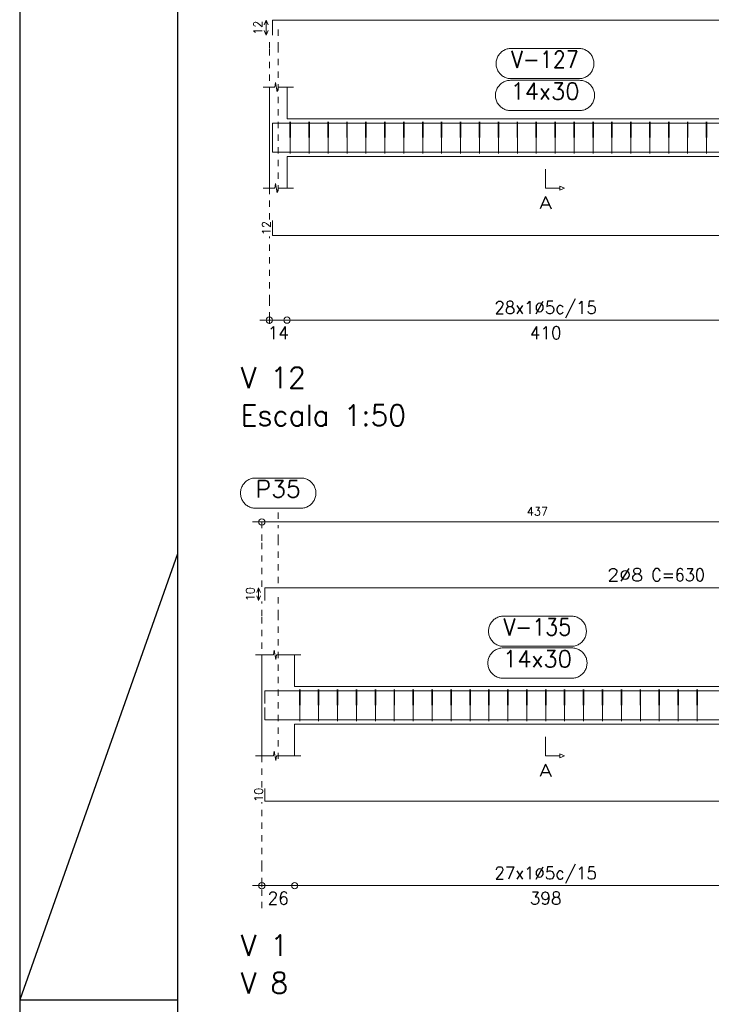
# Model space of a CAD drawing. Header units: millimetres. Extents: x -80 to 444, y 0 to 170.
# Tile 41 of 133: x 90 to 101, y 30 to 45. Entities that reach past the tile are written whole.
import ezdxf
from ezdxf.enums import TextEntityAlignment as Align

# ---------------------------------------------------------------- set-up
doc = ezdxf.new("R2010")
doc.units = ezdxf.units.MM
doc.linetypes.add('CYPE_PUNTO', pattern=[0.075, 0, -0.075])
for name, color, linetype, lineweight in [('ARM_COMPRIMENTOS', 3, 'Continuous', 0), ('ARM_DENTRO_VIGA', 4, 'Continuous', 15), ('ARM_ESTRIBOS', 3, 'Continuous', 0), ('ARM_TEXTOS', 3, 'Continuous', 0), ('COT_COTAS', 3, 'Continuous', 0), ('COT_EST', 3, 'Continuous', 0), ('COT_LIN_APOIOS', 2, 'CYPE_PUNTO', 0), ('COT_LIN_AUX_COTA', 2, 'CYPE_PUNTO', 0), ('MARCAS_PLANTA', 3, 'Continuous', 0), ('REF_NOME', 3, 'Continuous', 0), ('REF_REFERENCIA', 3, 'Continuous', 0), ('SEC_CONTORNOS', 2, 'Continuous', 9), ('TEXTO_REF_NOME', 3, 'Continuous', 0), ('TEXTO_REF_REFERENCIA', 3, 'Continuous', 0), ('TXT_COMP', 3, 'Continuous', 0), ('TXT_EST', 3, 'Continuous', 0)]:
    doc.layers.add(name, color=color, linetype=linetype, lineweight=lineweight)
doc.styles.add('CYPETXT', font='romans', dxfattribs={"height": 0.2})

msp = doc.modelspace()

# ---------------------------------------------------------------- linework, layer by layer
at = {"color": 1}
for p, q in [((92.5, 36.7714), (90, 29.7)), ((90, 29.7), (92.5, 29.7))]:
    msp.add_line(p, q, dxfattribs=at)
at = {"color": 2}
msp.add_lwpolyline([(90, 59.4), (90, 0), (174.1, 0), (174.1, 59.4)], close=True, dxfattribs=at)
at = {"color": 6}
msp.add_lwpolyline([(92.5, 58.4), (92.5, 1), (173.1, 1), (173.1, 58.4)], close=True, dxfattribs=at)
at = {"layer": 'ARM_COMPRIMENTOS'}
for p, q in [((93.908, 45.2341), (93.878, 45.1591)), ((93.908, 45.2341), (93.938, 45.1591)), ((93.908, 44.9941), (93.908, 45.2341)), ((93.908, 44.9941), (93.878, 45.0691)), ((93.908, 44.9941), (93.938, 45.0691)), ((93.788, 36.2341), (93.758, 36.1591)), ((93.788, 36.2341), (93.818, 36.1591)), ((93.788, 36.0341), (93.788, 36.2341)), ((93.788, 36.0341), (93.758, 36.1091)), ((93.788, 36.0341), (93.818, 36.1091))]:
    msp.add_line(p, q, dxfattribs=at)
at = {"layer": 'ARM_DENTRO_VIGA'}
for points in [[(94.008, 44.9941), (94.008, 45.2341), (114.968, 45.2341)], [(94.008, 43.3606), (94.008, 43.6006), (114.968, 43.6006)], [(94.008, 43.3806), (94.008, 43.1406), (111.668, 43.1406)], [(94.008, 42.0581), (94.008, 41.8181), (111.668, 41.8181)], [(93.888, 36.0341), (93.888, 36.2341), (106.288, 36.2341)], [(93.888, 34.4026), (93.888, 34.6026), (106.288, 34.6026)], [(93.888, 34.3386), (93.888, 34.1386), (111.388, 34.1386)], [(93.888, 33.0531), (93.888, 32.8531), (111.388, 32.8531)]]:
    msp.add_lwpolyline(points, dxfattribs=at)
at = {"layer": 'ARM_ESTRIBOS'}
for points in [[(94.294, 43.5716), (94.294, 43.6206), (94.289, 43.1206), (94.284, 43.6206), (94.284, 43.5906), (94.284, 43.5416)], [(94.594, 43.5716), (94.594, 43.6206), (94.589, 43.1206), (94.584, 43.6206), (94.584, 43.5906), (94.584, 43.5416)], [(94.894, 43.5716), (94.894, 43.6206), (94.889, 43.1206), (94.884, 43.6206), (94.884, 43.5906), (94.884, 43.5416)], [(95.194, 43.5716), (95.194, 43.6206), (95.189, 43.1206), (95.184, 43.6206), (95.184, 43.5906), (95.184, 43.5416)], [(95.494, 43.5716), (95.494, 43.6206), (95.489, 43.1206), (95.484, 43.6206), (95.484, 43.5906), (95.484, 43.5416)], [(95.794, 43.5716), (95.794, 43.6206), (95.789, 43.1206), (95.784, 43.6206), (95.784, 43.5906), (95.784, 43.5416)], [(96.094, 43.5716), (96.094, 43.6206), (96.089, 43.1206), (96.084, 43.6206), (96.084, 43.5906), (96.084, 43.5416)], [(96.394, 43.5716), (96.394, 43.6206), (96.389, 43.1206), (96.384, 43.6206), (96.384, 43.5906), (96.384, 43.5416)], [(96.694, 43.5716), (96.694, 43.6206), (96.689, 43.1206), (96.684, 43.6206), (96.684, 43.5906), (96.684, 43.5416)], [(96.994, 43.5716), (96.994, 43.6206), (96.989, 43.1206), (96.984, 43.6206), (96.984, 43.5906), (96.984, 43.5416)], [(97.294, 43.5716), (97.294, 43.6206), (97.289, 43.1206), (97.284, 43.6206), (97.284, 43.5906), (97.284, 43.5416)], [(97.594, 43.5716), (97.594, 43.6206), (97.589, 43.1206), (97.584, 43.6206), (97.584, 43.5906), (97.584, 43.5416)], [(97.894, 43.5716), (97.894, 43.6206), (97.889, 43.1206), (97.884, 43.6206), (97.884, 43.5906), (97.884, 43.5416)], [(98.194, 43.5716), (98.194, 43.6206), (98.189, 43.1206), (98.184, 43.6206), (98.184, 43.5906), (98.184, 43.5416)], [(98.494, 43.5716), (98.494, 43.6206), (98.489, 43.1206), (98.484, 43.6206), (98.484, 43.5906), (98.484, 43.5416)], [(98.794, 43.5716), (98.794, 43.6206), (98.789, 43.1206), (98.784, 43.6206), (98.784, 43.5906), (98.784, 43.5416)], [(99.094, 43.5716), (99.094, 43.6206), (99.089, 43.1206), (99.084, 43.6206), (99.084, 43.5906), (99.084, 43.5416)], [(99.394, 43.5716), (99.394, 43.6206), (99.389, 43.1206), (99.384, 43.6206), (99.384, 43.5906), (99.384, 43.5416)], [(99.694, 43.5716), (99.694, 43.6206), (99.689, 43.1206), (99.684, 43.6206), (99.684, 43.5906), (99.684, 43.5416)], [(99.994, 43.5716), (99.994, 43.6206), (99.989, 43.1206), (99.984, 43.6206), (99.984, 43.5906), (99.984, 43.5416)], [(100.294, 43.5716), (100.294, 43.6206), (100.289, 43.1206), (100.284, 43.6206), (100.284, 43.5906), (100.284, 43.5416)], [(100.594, 43.5716), (100.594, 43.6206), (100.589, 43.1206), (100.584, 43.6206), (100.584, 43.5906), (100.584, 43.5416)], [(100.894, 43.5716), (100.894, 43.6206), (100.889, 43.1206), (100.884, 43.6206), (100.884, 43.5906), (100.884, 43.5416)], [(94.444, 34.5716), (94.444, 34.6206), (94.439, 34.1206), (94.434, 34.6206), (94.434, 34.5906), (94.434, 34.5416)], [(94.744, 34.5716), (94.744, 34.6206), (94.739, 34.1206), (94.734, 34.6206), (94.734, 34.5906), (94.734, 34.5416)], [(95.044, 34.5716), (95.044, 34.6206), (95.039, 34.1206), (95.034, 34.6206), (95.034, 34.5906), (95.034, 34.5416)], [(95.344, 34.5716), (95.344, 34.6206), (95.339, 34.1206), (95.334, 34.6206), (95.334, 34.5906), (95.334, 34.5416)], [(95.644, 34.5716), (95.644, 34.6206), (95.639, 34.1206), (95.634, 34.6206), (95.634, 34.5906), (95.634, 34.5416)], [(95.944, 34.5716), (95.944, 34.6206), (95.939, 34.1206), (95.934, 34.6206), (95.934, 34.5906), (95.934, 34.5416)], [(96.244, 34.5716), (96.244, 34.6206), (96.239, 34.1206), (96.234, 34.6206), (96.234, 34.5906), (96.234, 34.5416)], [(96.544, 34.5716), (96.544, 34.6206), (96.539, 34.1206), (96.534, 34.6206), (96.534, 34.5906), (96.534, 34.5416)], [(96.844, 34.5716), (96.844, 34.6206), (96.839, 34.1206), (96.834, 34.6206), (96.834, 34.5906), (96.834, 34.5416)], [(97.144, 34.5716), (97.144, 34.6206), (97.139, 34.1206), (97.134, 34.6206), (97.134, 34.5906), (97.134, 34.5416)], [(97.444, 34.5716), (97.444, 34.6206), (97.439, 34.1206), (97.434, 34.6206), (97.434, 34.5906), (97.434, 34.5416)], [(97.744, 34.5716), (97.744, 34.6206), (97.739, 34.1206), (97.734, 34.6206), (97.734, 34.5906), (97.734, 34.5416)], [(98.044, 34.5716), (98.044, 34.6206), (98.039, 34.1206), (98.034, 34.6206), (98.034, 34.5906), (98.034, 34.5416)], [(98.344, 34.5716), (98.344, 34.6206), (98.339, 34.1206), (98.334, 34.6206), (98.334, 34.5906), (98.334, 34.5416)], [(98.644, 34.5716), (98.644, 34.6206), (98.639, 34.1206), (98.634, 34.6206), (98.634, 34.5906), (98.634, 34.5416)], [(98.944, 34.5716), (98.944, 34.6206), (98.939, 34.1206), (98.934, 34.6206), (98.934, 34.5906), (98.934, 34.5416)], [(99.244, 34.5716), (99.244, 34.6206), (99.239, 34.1206), (99.234, 34.6206), (99.234, 34.5906), (99.234, 34.5416)], [(99.544, 34.5716), (99.544, 34.6206), (99.539, 34.1206), (99.534, 34.6206), (99.534, 34.5906), (99.534, 34.5416)], [(99.844, 34.5716), (99.844, 34.6206), (99.839, 34.1206), (99.834, 34.6206), (99.834, 34.5906), (99.834, 34.5416)], [(100.144, 34.5716), (100.144, 34.6206), (100.139, 34.1206), (100.134, 34.6206), (100.134, 34.5906), (100.134, 34.5416)], [(100.444, 34.5716), (100.444, 34.6206), (100.439, 34.1206), (100.434, 34.6206), (100.434, 34.5906), (100.434, 34.5416)], [(100.744, 34.5716), (100.744, 34.6206), (100.739, 34.1206), (100.734, 34.6206), (100.734, 34.5906), (100.734, 34.5416)]]:
    msp.add_lwpolyline(points, dxfattribs=at)
at = {"layer": 'COT_COTAS'}
msp.add_lwpolyline([(93.688, 37.2791), (102.578, 37.2791), (111.178, 37.2791), (119.778, 37.2791), (128.378, 37.2791), (136.978, 37.2791), (145.578, 37.2791), (154.178, 37.2791), (163.068, 37.2791)], dxfattribs=at)
msp.add_circle((93.838, 37.2791), 0.05, dxfattribs=at)
at = {"layer": 'COT_EST'}
for points in [[(93.808, 40.4781), (94.238, 40.4781), (102.438, 40.4781), (102.698, 40.4781), (102.958, 40.4781), (111.158, 40.4781), (111.298, 40.4781), (111.438, 40.4781), (119.638, 40.4781), (119.898, 40.4781), (120.158, 40.4781), (128.358, 40.4781), (128.498, 40.4781), (128.638, 40.4781), (136.838, 40.4781)], [(93.688, 31.5131), (94.358, 31.5131), (102.318, 31.5131), (102.578, 31.5131), (102.838, 31.5131), (110.918, 31.5131), (111.178, 31.5131), (111.438, 31.5131), (119.518, 31.5131), (119.778, 31.5131), (120.038, 31.5131), (128.118, 31.5131), (128.378, 31.5131), (128.638, 31.5131), (136.718, 31.5131)]]:
    msp.add_lwpolyline(points, dxfattribs=at)
for centre in [(93.958, 40.4781), (94.238, 40.4781), (93.838, 31.5131), (94.358, 31.5131)]:
    msp.add_circle(centre, 0.05, dxfattribs=at)
at = {"layer": 'COT_LIN_APOIOS'}
for points in [[(93.958, 42.0731), (93.958, 44.7866), (93.958, 44.9791)], [(93.958, 40.4181), (93.958, 40.4531), (93.958, 40.5031), (93.958, 40.7781), (93.958, 41.8031)], [(93.838, 36.2491), (93.838, 36.9791), (93.838, 37.2541), (93.838, 37.2791)], [(93.838, 33.0681), (93.838, 35.7866), (93.838, 36.0191)], [(93.838, 31.1531), (93.838, 31.4881), (93.838, 31.5381), (93.838, 31.8131), (93.838, 32.8381)]]:
    msp.add_lwpolyline(points, dxfattribs=at)
at = {"layer": 'COT_LIN_AUX_COTA'}
msp.add_line((94.098, 37.3291), (94.098, 37.4953), dxfattribs=at)
for points in [[(94.098, 42.5206), (94.098, 44.7866), (94.098, 45.1591)], [(94.098, 36.3091), (94.098, 36.9791), (94.098, 37.2291)], [(94.098, 33.5206), (94.098, 35.7866), (94.098, 36.1591)]]:
    msp.add_lwpolyline(points, dxfattribs=at)
at = {"layer": 'MARCAS_PLANTA'}
for points in [[(98.338, 42.8706), (98.338, 42.5706), (98.563, 42.5706), (98.563, 42.6006), (98.638, 42.5706), (98.563, 42.5406), (98.563, 42.5706)], [(98.338, 33.8706), (98.338, 33.5706), (98.563, 33.5706), (98.563, 33.6006), (98.638, 33.5706), (98.563, 33.5406), (98.563, 33.5706)]]:
    msp.add_lwpolyline(points, dxfattribs=at)
at = {"layer": 'REF_NOME'}
for points in [[(98.864, 44.7866), (98.88, 44.7861), (98.896, 44.7845), (98.9118, 44.7818), (98.9274, 44.7781), (98.9427, 44.7733), (98.9577, 44.7676), (98.9722, 44.7608), (98.9863, 44.7531), (98.9998, 44.7445), (99.0127, 44.7349), (99.025, 44.7246), (99.0365, 44.7134), (99.0473, 44.7015), (99.0572, 44.689), (99.0663, 44.6757), (99.0745, 44.6619), (99.0817, 44.6476), (99.088, 44.6329), (99.0932, 44.6177), (99.0975, 44.6022), (99.1007, 44.5865), (99.1028, 44.5706), (99.1039, 44.5546), (99.1039, 44.5386), (99.1028, 44.5226), (99.1007, 44.5067), (99.0975, 44.491), (99.0932, 44.4755), (99.088, 44.4603), (99.0817, 44.4456), (99.0745, 44.4313), (99.0663, 44.4175), (99.0572, 44.4042), (99.0473, 44.3916), (99.0365, 44.3798), (99.025, 44.3686), (99.0127, 44.3582), (98.9998, 44.3487), (98.9863, 44.3401), (98.9722, 44.3324), (98.9577, 44.3256), (98.9427, 44.3199), (98.9274, 44.3151), (98.9118, 44.3114), (98.896, 44.3087), (98.88, 44.3071), (98.864, 44.3066), (97.792, 44.3066), (97.776, 44.3071), (97.76, 44.3087), (97.7442, 44.3114), (97.7286, 44.3151), (97.7133, 44.3199), (97.6983, 44.3256), (97.6838, 44.3324), (97.6697, 44.3401), (97.6562, 44.3487), (97.6433, 44.3582), (97.631, 44.3686), (97.6195, 44.3798), (97.6087, 44.3916), (97.5988, 44.4042), (97.5897, 44.4175), (97.5815, 44.4313), (97.5743, 44.4456), (97.568, 44.4603), (97.5628, 44.4755), (97.5585, 44.491), (97.5553, 44.5067), (97.5532, 44.5226), (97.5521, 44.5386), (97.5521, 44.5546), (97.5532, 44.5706), (97.5553, 44.5865), (97.5585, 44.6022), (97.5628, 44.6177), (97.568, 44.6329), (97.5743, 44.6476), (97.5815, 44.6619), (97.5897, 44.6757), (97.5988, 44.689), (97.6087, 44.7015), (97.6195, 44.7134), (97.631, 44.7246), (97.6433, 44.7349), (97.6562, 44.7445), (97.6697, 44.7531), (97.6838, 44.7608), (97.6983, 44.7676), (97.7133, 44.7733), (97.7286, 44.7781), (97.7442, 44.7818), (97.76, 44.7845), (97.776, 44.7861), (97.792, 44.7866), (98.864, 44.7866)], [(98.874, 44.2806), (98.89, 44.2801), (98.906, 44.2785), (98.9218, 44.2758), (98.9374, 44.2721), (98.9527, 44.2673), (98.9677, 44.2616), (98.9822, 44.2548), (98.9963, 44.2471), (99.0098, 44.2385), (99.0227, 44.2289), (99.035, 44.2186), (99.0465, 44.2074), (99.0573, 44.1955), (99.0672, 44.183), (99.0763, 44.1697), (99.0845, 44.1559), (99.0917, 44.1416), (99.098, 44.1269), (99.1032, 44.1117), (99.1075, 44.0962), (99.1107, 44.0805), (99.1128, 44.0646), (99.1139, 44.0486), (99.1139, 44.0326), (99.1128, 44.0166), (99.1107, 44.0007), (99.1075, 43.985), (99.1032, 43.9695), (99.098, 43.9543), (99.0917, 43.9396), (99.0845, 43.9253), (99.0763, 43.9115), (99.0672, 43.8982), (99.0573, 43.8856), (99.0465, 43.8738), (99.035, 43.8626), (99.0227, 43.8522), (99.0098, 43.8427), (98.9963, 43.8341), (98.9822, 43.8264), (98.9677, 43.8196), (98.9527, 43.8139), (98.9374, 43.8091), (98.9218, 43.8054), (98.906, 43.8027), (98.89, 43.8011), (98.874, 43.8006), (97.782, 43.8006), (97.766, 43.8011), (97.75, 43.8027), (97.7342, 43.8054), (97.7186, 43.8091), (97.7033, 43.8139), (97.6883, 43.8196), (97.6738, 43.8264), (97.6597, 43.8341), (97.6462, 43.8427), (97.6333, 43.8522), (97.621, 43.8626), (97.6095, 43.8738), (97.5987, 43.8856), (97.5888, 43.8982), (97.5797, 43.9115), (97.5715, 43.9253), (97.5643, 43.9396), (97.558, 43.9543), (97.5528, 43.9695), (97.5485, 43.985), (97.5453, 44.0007), (97.5432, 44.0166), (97.5421, 44.0326), (97.5421, 44.0486), (97.5432, 44.0646), (97.5453, 44.0805), (97.5485, 44.0962), (97.5528, 44.1117), (97.558, 44.1269), (97.5643, 44.1416), (97.5715, 44.1559), (97.5797, 44.1697), (97.5888, 44.183), (97.5987, 44.1955), (97.6095, 44.2074), (97.621, 44.2186), (97.6333, 44.2289), (97.6462, 44.2385), (97.6597, 44.2471), (97.6738, 44.2548), (97.6883, 44.2616), (97.7033, 44.2673), (97.7186, 44.2721), (97.7342, 44.2758), (97.75, 44.2785), (97.766, 44.2801), (97.782, 44.2806), (98.874, 44.2806)], [(98.744, 35.7866), (98.76, 35.7861), (98.776, 35.7845), (98.7918, 35.7818), (98.8074, 35.7781), (98.8227, 35.7733), (98.8377, 35.7676), (98.8522, 35.7608), (98.8663, 35.7531), (98.8798, 35.7445), (98.8927, 35.7349), (98.905, 35.7246), (98.9165, 35.7134), (98.9273, 35.7015), (98.9372, 35.689), (98.9463, 35.6757), (98.9545, 35.6619), (98.9617, 35.6476), (98.968, 35.6329), (98.9732, 35.6177), (98.9775, 35.6022), (98.9807, 35.5865), (98.9828, 35.5706), (98.9839, 35.5546), (98.9839, 35.5386), (98.9828, 35.5226), (98.9807, 35.5067), (98.9775, 35.491), (98.9732, 35.4755), (98.968, 35.4603), (98.9617, 35.4456), (98.9545, 35.4313), (98.9463, 35.4175), (98.9372, 35.4042), (98.9273, 35.3916), (98.9165, 35.3798), (98.905, 35.3686), (98.8927, 35.3582), (98.8798, 35.3487), (98.8663, 35.3401), (98.8522, 35.3324), (98.8377, 35.3256), (98.8227, 35.3199), (98.8074, 35.3151), (98.7918, 35.3114), (98.776, 35.3087), (98.76, 35.3071), (98.744, 35.3066), (97.672, 35.3066), (97.656, 35.3071), (97.64, 35.3087), (97.6242, 35.3114), (97.6086, 35.3151), (97.5933, 35.3199), (97.5783, 35.3256), (97.5638, 35.3324), (97.5497, 35.3401), (97.5362, 35.3487), (97.5233, 35.3582), (97.511, 35.3686), (97.4995, 35.3798), (97.4887, 35.3916), (97.4788, 35.4042), (97.4697, 35.4175), (97.4615, 35.4313), (97.4543, 35.4456), (97.448, 35.4603), (97.4428, 35.4755), (97.4385, 35.491), (97.4353, 35.5067), (97.4332, 35.5226), (97.4321, 35.5386), (97.4321, 35.5546), (97.4332, 35.5706), (97.4353, 35.5865), (97.4385, 35.6022), (97.4428, 35.6177), (97.448, 35.6329), (97.4543, 35.6476), (97.4615, 35.6619), (97.4697, 35.6757), (97.4788, 35.689), (97.4887, 35.7015), (97.4995, 35.7134), (97.511, 35.7246), (97.5233, 35.7349), (97.5362, 35.7445), (97.5497, 35.7531), (97.5638, 35.7608), (97.5783, 35.7676), (97.5933, 35.7733), (97.6086, 35.7781), (97.6242, 35.7818), (97.64, 35.7845), (97.656, 35.7861), (97.672, 35.7866), (98.744, 35.7866)], [(98.754, 35.2806), (98.77, 35.2801), (98.786, 35.2785), (98.8018, 35.2758), (98.8174, 35.2721), (98.8327, 35.2673), (98.8477, 35.2616), (98.8622, 35.2548), (98.8763, 35.2471), (98.8898, 35.2385), (98.9027, 35.2289), (98.915, 35.2186), (98.9265, 35.2074), (98.9373, 35.1955), (98.9472, 35.183), (98.9563, 35.1697), (98.9645, 35.1559), (98.9717, 35.1416), (98.978, 35.1269), (98.9832, 35.1117), (98.9875, 35.0962), (98.9907, 35.0805), (98.9928, 35.0646), (98.9939, 35.0486), (98.9939, 35.0326), (98.9928, 35.0166), (98.9907, 35.0007), (98.9875, 34.985), (98.9832, 34.9695), (98.978, 34.9543), (98.9717, 34.9396), (98.9645, 34.9253), (98.9563, 34.9115), (98.9472, 34.8982), (98.9373, 34.8856), (98.9265, 34.8738), (98.915, 34.8626), (98.9027, 34.8522), (98.8898, 34.8427), (98.8763, 34.8341), (98.8622, 34.8264), (98.8477, 34.8196), (98.8327, 34.8139), (98.8174, 34.8091), (98.8018, 34.8054), (98.786, 34.8027), (98.77, 34.8011), (98.754, 34.8006), (97.662, 34.8006), (97.646, 34.8011), (97.63, 34.8027), (97.6142, 34.8054), (97.5986, 34.8091), (97.5833, 34.8139), (97.5683, 34.8196), (97.5538, 34.8264), (97.5397, 34.8341), (97.5262, 34.8427), (97.5133, 34.8522), (97.501, 34.8626), (97.4895, 34.8738), (97.4787, 34.8856), (97.4688, 34.8982), (97.4597, 34.9115), (97.4515, 34.9253), (97.4443, 34.9396), (97.438, 34.9543), (97.4328, 34.9695), (97.4285, 34.985), (97.4253, 35.0007), (97.4232, 35.0166), (97.4221, 35.0326), (97.4221, 35.0486), (97.4232, 35.0646), (97.4253, 35.0805), (97.4285, 35.0962), (97.4328, 35.1117), (97.438, 35.1269), (97.4443, 35.1416), (97.4515, 35.1559), (97.4597, 35.1697), (97.4688, 35.183), (97.4787, 35.1955), (97.4895, 35.2074), (97.501, 35.2186), (97.5133, 35.2289), (97.5262, 35.2385), (97.5397, 35.2471), (97.5538, 35.2548), (97.5683, 35.2616), (97.5833, 35.2673), (97.5986, 35.2721), (97.6142, 35.2758), (97.63, 35.2785), (97.646, 35.2801), (97.662, 35.2806), (98.754, 35.2806)]]:
    msp.add_lwpolyline(points, close=True, dxfattribs=at)
at = {"layer": 'REF_REFERENCIA'}
msp.add_lwpolyline([(94.456, 37.9753), (94.472, 37.9747), (94.488, 37.9731), (94.5038, 37.9705), (94.5194, 37.9668), (94.5347, 37.962), (94.5497, 37.9562), (94.5642, 37.9495), (94.5783, 37.9418), (94.5918, 37.9331), (94.6047, 37.9236), (94.617, 37.9133), (94.6285, 37.9021), (94.6393, 37.8902), (94.6492, 37.8776), (94.6583, 37.8644), (94.6665, 37.8506), (94.6737, 37.8363), (94.68, 37.8215), (94.6852, 37.8064), (94.6895, 37.7909), (94.6927, 37.7752), (94.6948, 37.7593), (94.6959, 37.7433), (94.6959, 37.7273), (94.6948, 37.7113), (94.6927, 37.6954), (94.6895, 37.6796), (94.6852, 37.6642), (94.68, 37.649), (94.6737, 37.6343), (94.6665, 37.6199), (94.6583, 37.6061), (94.6492, 37.5929), (94.6393, 37.5803), (94.6285, 37.5684), (94.617, 37.5573), (94.6047, 37.5469), (94.5918, 37.5374), (94.5783, 37.5288), (94.5642, 37.5211), (94.5497, 37.5143), (94.5347, 37.5086), (94.5194, 37.5038), (94.5038, 37.5001), (94.488, 37.4974), (94.472, 37.4958), (94.456, 37.4953), (93.74, 37.4953), (93.724, 37.4958), (93.708, 37.4974), (93.6922, 37.5001), (93.6766, 37.5038), (93.6613, 37.5086), (93.6463, 37.5143), (93.6318, 37.5211), (93.6177, 37.5288), (93.6042, 37.5374), (93.5913, 37.5469), (93.579, 37.5573), (93.5675, 37.5684), (93.5567, 37.5803), (93.5468, 37.5929), (93.5377, 37.6061), (93.5295, 37.6199), (93.5223, 37.6343), (93.516, 37.649), (93.5108, 37.6642), (93.5065, 37.6796), (93.5033, 37.6954), (93.5012, 37.7113), (93.5001, 37.7273), (93.5001, 37.7433), (93.5012, 37.7593), (93.5033, 37.7752), (93.5065, 37.7909), (93.5108, 37.8064), (93.516, 37.8215), (93.5223, 37.8363), (93.5295, 37.8506), (93.5377, 37.8644), (93.5468, 37.8776), (93.5567, 37.8902), (93.5675, 37.9021), (93.579, 37.9133), (93.5913, 37.9236), (93.6042, 37.9331), (93.6177, 37.9418), (93.6318, 37.9495), (93.6463, 37.9562), (93.6613, 37.962), (93.6766, 37.9668), (93.6922, 37.9705), (93.708, 37.9731), (93.724, 37.9747), (93.74, 37.9753), (94.456, 37.9753)], close=True, dxfattribs=at)
at = {"layer": 'SEC_CONTORNOS'}
for p, q in [((93.958, 43.6706), (93.958, 44.1706)), ((94.238, 43.6706), (94.238, 44.1706)), ((93.958, 43.0706), (93.958, 43.6706)), ((94.238, 43.6706), (102.438, 43.6706)), ((94.238, 43.0706), (102.438, 43.0706)), ((94.238, 42.5706), (94.238, 43.0706)), ((93.838, 34.6706), (93.838, 35.1706)), ((94.358, 34.6706), (94.358, 35.1706)), ((93.838, 34.0706), (93.838, 34.6706)), ((94.358, 34.6706), (102.318, 34.6706)), ((94.358, 34.0706), (102.318, 34.0706)), ((94.358, 33.5706), (94.358, 34.0706))]:
    msp.add_line(p, q, dxfattribs=at)
for points in [[(93.858, 44.1706), (94.045, 44.1706), (94.0575, 44.2456), (94.0825, 44.0956), (94.095, 44.1706), (94.338, 44.1706)], [(93.958, 42.5706), (93.958, 43.0706), (93.958, 43.6706)], [(93.858, 42.5706), (94.045, 42.5706), (94.0575, 42.6456), (94.0825, 42.4956), (94.095, 42.5706), (94.338, 42.5706)], [(93.738, 35.1706), (94.021, 35.1706), (94.0335, 35.2456), (94.0585, 35.0956), (94.071, 35.1706), (94.458, 35.1706)], [(93.838, 33.5706), (93.838, 34.0706), (93.838, 34.6706)], [(93.738, 33.5706), (94.021, 33.5706), (94.0335, 33.6456), (94.0585, 33.4956), (94.071, 33.5706), (94.458, 33.5706)]]:
    msp.add_lwpolyline(points, dxfattribs=at)

# ---------------------------------------------------------------- texts
at = {"layer": 'ARM_COMPRIMENTOS', "style": 'CYPETXT', "width": 0.953514}
for s, p, p2 in [('12', (93.8413, 45.0021), (93.8413, 45.2261)), ('12', (93.9747, 41.8261), (93.9747, 42.0501)), ('10', (93.7213, 36.0221), (93.7213, 36.2461)), ('10', (93.8547, 32.8411), (93.8547, 33.0651))]:
    msp.add_text(s, height=0.13333, rotation=90, dxfattribs=at).set_placement(p, p2, align=Align.FIT)
at = {"layer": 'ARM_TEXTOS', "style": 'CYPETXT', "width": 1.06875}
msp.add_text('2%%c8', height=0.2, dxfattribs=at).set_placement((99.314, 36.3391), (99.884, 36.3391), align=Align.FIT)
at = {"layer": 'COT_COTAS', "style": 'CYPETXT', "width": 0.928421}
msp.add_text('437', height=0.13333, dxfattribs=at).set_placement((98.04, 37.3791), (98.376, 37.3791), align=Align.FIT)
at = {"layer": 'COT_EST', "style": 'CYPETXT'}
for s, width, p, p2 in [('14', 0.928421, (93.93, 40.1781), (94.266, 40.1781)), ('410', 0.928421, (98.086, 40.1781), (98.59, 40.1781)), ('26', 0.953514, (93.93, 31.2131), (94.266, 31.2131)), ('398', 0.928421, (98.086, 31.2131), (98.59, 31.2131))]:
    msp.add_text(s, height=0.2, dxfattribs=dict(at, width=width)).set_placement(p, p2, align=Align.FIT)
at = {"layer": 'MARCAS_PLANTA', "style": 'CYPETXT', "width": 1.241471}
for p, p2 in [((98.2375, 42.2406), (98.4385, 42.2406)), ((98.2375, 33.2406), (98.4385, 33.2406))]:
    msp.add_text('A', height=0.2, dxfattribs=at).set_placement(p, p2, align=Align.FIT)
at = {"layer": 'TEXTO_REF_NOME', "style": 'CYPETXT'}
for s, height, width, p, p2 in [('V-127', 0.26667, 0.835842, (97.792, 44.4799), (98.864, 44.4799)), ('14x30', 0.26667, 0.91484, (97.782, 43.9739), (98.874, 43.9739)), ('V 12', 0.33333, 0.857961, (93.5, 39.4), (94.535, 39.4)), ('Escala 1:50', 0.333333, 0.879654, (93.5, 38.8), (96.125, 38.8)), ('V-135', 0.26667, 0.835842, (97.672, 35.4799), (98.744, 35.4799)), ('14x30', 0.26667, 0.91484, (97.662, 34.9739), (98.754, 34.9739)), ('V 1', 0.33333, 0.9513, (93.5, 30.4), (94.255, 30.4)), ('V 8', 0.33333, 0.849375, (93.5, 29.8), (94.255, 29.8))]:
    msp.add_text(s, height=height, dxfattribs=dict(at, width=width)).set_placement(p, p2, align=Align.FIT)
at = {"layer": 'TEXTO_REF_REFERENCIA', "style": 'CYPETXT', "width": 0.972155}
msp.add_text('P35', height=0.26667, dxfattribs=at).set_placement((93.74, 37.6686), (94.456, 37.6686), align=Align.FIT)
at = {"layer": 'TXT_COMP', "style": 'CYPETXT', "width": 0.82152}
msp.add_text(' C=630', height=0.2, dxfattribs=at).set_placement((99.884, 36.3391), (100.862, 36.3391), align=Align.FIT)
at = {"layer": 'TXT_EST', "style": 'CYPETXT', "width": 0.882979}
for s, p, p2 in [('28x1%%c5c/15', (97.5265, 40.5781), (99.1495, 40.5781)), ('27x1%%c5c/15', (97.5265, 31.6131), (99.1495, 31.6131))]:
    msp.add_text(s, height=0.2, dxfattribs=at).set_placement(p, p2, align=Align.FIT)

doc.saveas('drawing.dxf')
